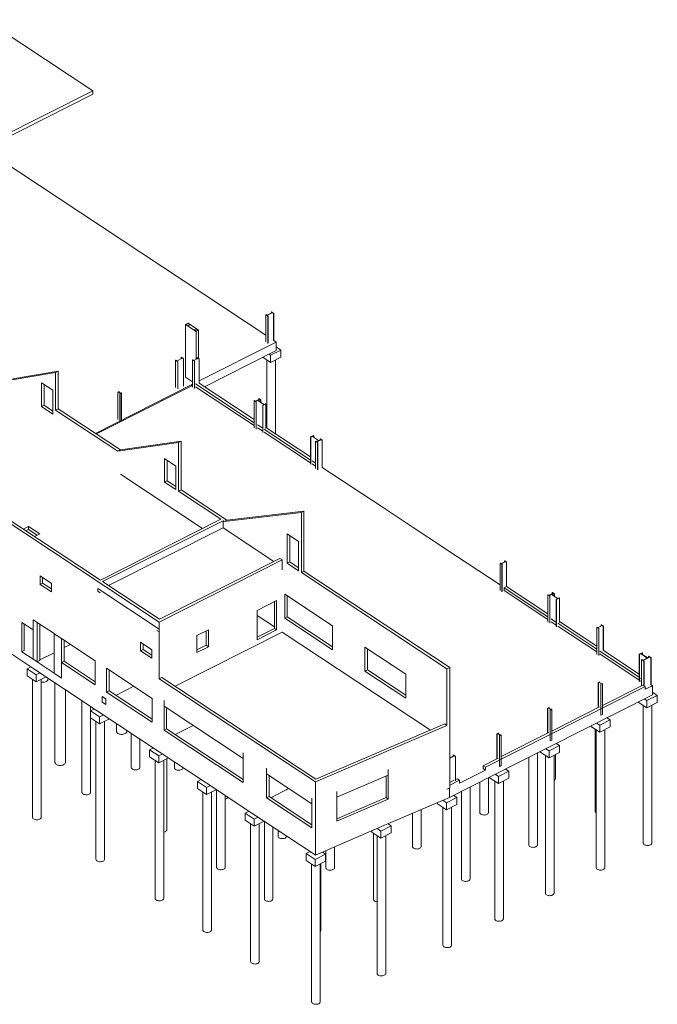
# Model space of a CAD drawing. Header units: millimetres. Extents: x 26373 to 130397, y -56990 to 79170.
# Tile 2 of 3: x 93518 to 130397, y -56990 to -11. Entities that reach past the tile are written whole.
import ezdxf

# ---------------------------------------------------------------- set-up
doc = ezdxf.new("R2010")
doc.units = ezdxf.units.MM
for name, color, linetype, lineweight in [('A-FLOR', 192, 'Continuous', 9), ('A-WALL', 113, 'Continuous', 20), ('S-BEAM', 12, 'Continuous', 9), ('S-COLS', 52, 'Continuous', 9), ('S-FNDN', 32, 'Continuous', 15)]:
    doc.layers.add(name, color=color, linetype=linetype, lineweight=lineweight)

# ---------------------------------------------------------------- blocks, each defined once
blk = doc.blocks.new('IPE-Poutrelles-Poteau - IPE450-1021024-_3D_ Copie 1')
at = {"layer": 'S-COLS', "color": 8, "lineweight": 15}
for p, q in [((11096, -19719), (11107, -19713)), ((11096, -19719), (11096, -21294)), ((11221, -19802), (11096, -19719)), ((11107, -19713), (11153, -19744)), ((11182, -19745), (11468, -19601)), ((11187, -19766), (11232, -19796)), ((11474, -19605), (11189, -19749)), ((11232, -19796), (11221, -19802)), ((11221, -19802), (11221, -21376)), ((11232, -19796), (11232, -21371)), ((11424, -19553), (11435, -19548)), ((11424, -19553), (11424, -19623)), ((11470, -19583), (11424, -19553)), ((11435, -19548), (11560, -19630)), ((11549, -19636), (11503, -19606)), ((11560, -19630), (11549, -19636)), ((11549, -19636), (11549, -21211)), ((11560, -21205), (11560, -19630))]:
    blk.add_line(p, q, dxfattribs=at)
for points in [[(11153, -19744, 0), (11162, -19747, 0), (11173, -19748, 0), (11182, -19745, 0)], [(11189, -19749, 0), (11183, -19754, 0), (11182, -19760, 0), (11187, -19766, 0)], [(11468, -19601, 0), (11474, -19595, 0), (11474, -19589, 0), (11470, -19583, 0)], [(11503, -19606, 0), (11494, -19602, 0), (11484, -19602, 0), (11474, -19605, 0)]]:
    blk.add_polyline3d(points, dxfattribs=at)
blk = doc.blocks.new('IPE-Poutrelles-Poteau - IPE200-1056083-_3D_ Copie 1')
at = {"layer": 'S-COLS', "color": 8, "lineweight": 15}
for p, q in [((7749, -21569), (7825, -21531)), ((7749, -21569), (7749, -23143)), ((7755, -21572), (7749, -21569)), ((7781, -21559), (7755, -21572)), ((7755, -21572), (7755, -23147)), ((7903, -21629), (7798, -21560)), ((7804, -21548), (7800, -21551)), ((7803, -21558), (7907, -21627)), ((7830, -21534), (7804, -21548)), ((7825, -21531), (7830, -21534)), ((7830, -21534), (7830, -21576)), ((7875, -21652), (7902, -21639)), ((7956, -21618), (7881, -21656)), ((7924, -21627), (7951, -21614)), ((7951, -21614), (7956, -21618)), ((7956, -21618), (7956, -23254)), ((7875, -21652), (7875, -23227)), ((7881, -21656), (7875, -21652)), ((7881, -23292), (7881, -21656))]:
    blk.add_line(p, q, dxfattribs=at)
for points in [[(7798, -21560, 0), (7793, -21558, 0), (7787, -21557, 0), (7781, -21559, 0)], [(7800, -21553, 0), (7800, -21554, 0), (7803, -21558, 0)], [(7902, -21639, 0), (7905, -21636, 0), (7906, -21632, 0), (7903, -21629, 0)], [(7907, -21627, 0), (7912, -21629, 0), (7919, -21629, 0), (7924, -21627, 0)]]:
    blk.add_polyline3d(points, dxfattribs=at)
blk = doc.blocks.new('14_03_N805-APD-Maquette existant_rvt-1-_3D_ Copie 1')
at = {"layer": 'A-FLOR', "color": 8, "lineweight": 15}
for p, q in [((6298, -4121), (84, -11)), ((-146, -7379), (6298, -4121)), ((6298, -4325), (29, -7494)), ((6298, -4121), (6298, -4325)), ((16310, -18262), (-146, -7379)), ((12459, -20916), (16915, -18663)), ((16915, -18663), (16773, -18569)), ((16915, -18867), (16915, -18663)), ((6458, -23950), (12076, -21109))]:
    blk.add_line(p, q, dxfattribs=at)
at = {"layer": 'S-BEAM', "color": 8, "lineweight": 15}
for p, q in [((16727, -19247), (12761, -21252)), ((16915, -19152), (16727, -19247)), ((16915, -18867), (16915, -19152))]:
    blk.add_line(p, q, dxfattribs=at)
at = {"layer": 'S-FNDN', "color": 8}
for p, q in [((16485, -19370), (16579, -19432)), ((16579, -19432), (17181, -19128)), ((17181, -19128), (16915, -18951)), ((17181, -19535), (17181, -19128)), ((16579, -19840), (16135, -19547)), ((16367, -19700), (16367, -23637)), ((16579, -19432), (16579, -19840)), ((17181, -19535), (16579, -19840)), ((16867, -23967), (16867, -19694))]:
    blk.add_line(p, q, dxfattribs=at)
at = {"color": 8, "lineweight": 15}
for name, p in [('IPE-Poutrelles-Poteau - IPE450-1021024-_3D_ Copie 1', (5213, 2636)), ('IPE-Poutrelles-Poteau - IPE450-1021024-_3D_ Copie 1', (0, 0)), ('IPE-Poutrelles-Poteau - IPE200-1056083-_3D_ Copie 1', (0, 0))]:
    blk.add_blockref(name, p, dxfattribs=at)
blk = doc.blocks.new('IPE-Poutrelles-Poteau - IPE360-1020312-_3D_ Copie 1')
at = {"layer": 'S-COLS'}
for p, q in [((35453, -35165), (35462, -35160)), ((35453, -35165), (35453, -36739)), ((35565, -35239), (35453, -35165)), ((35462, -35160), (35504, -35187)), ((35529, -35188), (35754, -35075)), ((35533, -35207), (35574, -35234)), ((35759, -35078), (35534, -35192)), ((35574, -35234), (35565, -35239)), ((35565, -35239), (35565, -36813)), ((35574, -35234), (35574, -36809)), ((35714, -35033), (35724, -35028)), ((35714, -35033), (35714, -35095)), ((35756, -35060), (35714, -35033)), ((35724, -35028), (35836, -35102)), ((35826, -35107), (35785, -35079)), ((35836, -35102), (35826, -35107)), ((35826, -35107), (35826, -36518)), ((35836, -36513), (35836, -35102))]:
    blk.add_line(p, q, dxfattribs=at)
for points in [[(35504, -35187, 0), (35512, -35190, 0), (35521, -35191, 0), (35529, -35188, 0)], [(35534, -35192, 0), (35529, -35196, 0), (35529, -35202, 0), (35533, -35207, 0)], [(35754, -35075, 0), (35759, -35070, 0), (35760, -35065, 0), (35756, -35060, 0)], [(35785, -35079, 0), (35777, -35076, 0), (35768, -35076, 0), (35759, -35078, 0)]]:
    blk.add_polyline3d(points, dxfattribs=at)
blk = doc.blocks.new('IPE-Poutrelles-Poteau - IPE360-V1-_3D_ Copie 1')
at = {"layer": 'S-COLS'}
for p, q in [((32622, -33293), (32632, -33288)), ((32622, -33293), (32622, -34867)), ((32734, -33367), (32622, -33293)), ((32632, -33288), (32673, -33315)), ((32699, -33316), (32924, -33203)), ((32702, -33335), (32744, -33362)), ((32929, -33206), (32704, -33320)), ((32744, -33362), (32734, -33367)), ((32734, -33367), (32734, -34941)), ((32744, -33362), (32744, -34937)), ((32884, -33161), (32893, -33156)), ((32884, -33161), (32884, -33223)), ((32925, -33188), (32884, -33161)), ((32893, -33156), (33005, -33230)), ((32996, -33235), (32954, -33207)), ((33005, -33230), (32996, -33235)), ((32996, -33235), (32996, -33376)), ((33005, -33383), (33005, -33230))]:
    blk.add_line(p, q, dxfattribs=at)
for points in [[(32673, -33315, 0), (32681, -33318, 0), (32690, -33319, 0), (32699, -33316, 0)], [(32704, -33320, 0), (32699, -33324, 0), (32698, -33330, 0), (32702, -33335, 0)], [(32924, -33203, 0), (32929, -33198, 0), (32929, -33193, 0), (32925, -33188, 0)], [(32954, -33207, 0), (32947, -33204, 0), (32937, -33204, 0), (32929, -33206, 0)]]:
    blk.add_polyline3d(points, dxfattribs=at)
blk = doc.blocks.new('IPE-Poutrelles-Poteau - IPE360-V2-_3D_ Copie 1')
at = {"layer": 'S-COLS'}
for p, q in [((19195, -24412), (19204, -24407)), ((19195, -24412), (19195, -25987)), ((19307, -24486), (19195, -24412)), ((19204, -24407), (19246, -24435)), ((19271, -24436), (19496, -24322)), ((19275, -24454), (19316, -24481)), ((19501, -24325), (19276, -24439)), ((19316, -24481), (19307, -24486)), ((19307, -24486), (19307, -26061)), ((19316, -24481), (19316, -26056)), ((19456, -24280), (19466, -24275)), ((19456, -24280), (19456, -24330)), ((19498, -24307), (19456, -24280)), ((19466, -24275), (19578, -24349)), ((19568, -24354), (19527, -24326)), ((19578, -24349), (19568, -24354)), ((19568, -24354), (19568, -25928)), ((19578, -25924), (19578, -24349))]:
    blk.add_line(p, q, dxfattribs=at)
for points in [[(19246, -24435, 0), (19253, -24438, 0), (19263, -24438, 0), (19271, -24436, 0)], [(19276, -24439, 0), (19271, -24443, 0), (19271, -24449, 0), (19275, -24454, 0)], [(19496, -24322, 0), (19501, -24317, 0), (19502, -24312, 0), (19498, -24307, 0)], [(19527, -24326, 0), (19519, -24323, 0), (19510, -24323, 0), (19501, -24325, 0)]]:
    blk.add_polyline3d(points, dxfattribs=at)
blk = doc.blocks.new('IPE-Poutrelles-Poteau - IPE550-1021817-_3D_ Copie 1')
at = {"layer": 'S-COLS'}
for p, q in [((38144, -37076), (38496, -36898)), ((38504, -36903), (38152, -37081)), ((38449, -36845), (38462, -36839)), ((38449, -36845), (38449, -36907)), ((38499, -36878), (38449, -36845)), ((38462, -36839), (38600, -36930)), ((38587, -36937), (38538, -36904)), ((38600, -36930), (38587, -36937)), ((38587, -36937), (38587, -38511)), ((38600, -38505), (38600, -36930)), ((38048, -37048), (38061, -37042)), ((38048, -37048), (38048, -38552)), ((38186, -37140), (38048, -37048)), ((38061, -37042), (38110, -37074)), ((38149, -37100), (38199, -37133)), ((38199, -37133), (38186, -37140)), ((38186, -37140), (38186, -38551)), ((38199, -37133), (38199, -38560))]:
    blk.add_line(p, q, dxfattribs=at)
for points in [[(38496, -36898, 0), (38503, -36892, 0), (38504, -36885, 0), (38499, -36878, 0)], [(38538, -36904, 0), (38527, -36900, 0), (38515, -36899, 0), (38504, -36903, 0)], [(38110, -37074, 0), (38121, -37078, 0), (38133, -37079, 0), (38144, -37076, 0)], [(38152, -37081, 0), (38145, -37087, 0), (38144, -37094, 0), (38149, -37100, 0)]]:
    blk.add_polyline3d(points, dxfattribs=at)
blk = doc.blocks.new('IPE-Poutrelles-Poteau - IPE360-V3-_3D_ Copie 1')
at = {"layer": 'S-COLS'}
for p, q in [((12076, -19704), (12086, -19699)), ((12076, -21278), (12076, -19704)), ((12188, -19778), (12076, -19704)), ((12086, -19699), (12127, -19726)), ((12152, -19727), (12377, -19614)), ((12156, -19746), (12197, -19773)), ((12382, -19617), (12158, -19731)), ((12197, -19773), (12188, -19778)), ((12188, -19778), (12188, -21352)), ((12197, -19773), (12197, -21348)), ((12337, -19572), (12347, -19567)), ((12337, -19572), (12337, -19634)), ((12379, -19599), (12337, -19572)), ((12347, -19567), (12459, -19641)), ((12449, -19646), (12408, -19618)), ((12459, -19641), (12449, -19646)), ((12449, -19646), (12449, -21057)), ((12459, -19641), (12459, -21052))]:
    blk.add_line(p, q, dxfattribs=at)
for points in [[(12127, -19726, 0), (12135, -19729, 0), (12144, -19730, 0), (12152, -19727, 0)], [(12158, -19731, 0), (12152, -19735, 0), (12152, -19741, 0), (12156, -19746, 0)], [(12377, -19614, 0), (12382, -19609, 0), (12383, -19604, 0), (12379, -19599, 0)], [(12408, -19618, 0), (12400, -19615, 0), (12391, -19615, 0), (12382, -19617, 0)]]:
    blk.add_polyline3d(points, dxfattribs=at)
blk = doc.blocks.new('IPE-Poutrelles-Poteau - IPE600-1088633-_3D_ Copie 1')
at = {"layer": 'S-COLS'}
for p, q in [((37914, -36731), (38080, -36648)), ((37914, -36731), (37914, -38306)), ((37927, -36740), (37914, -36731)), ((37987, -36709), (37927, -36740)), ((37927, -36740), (37927, -38314)), ((38359, -36934), (38021, -36710)), ((38030, -36706), (38368, -36930)), ((38092, -36656), (38032, -36686)), ((38080, -36648), (38092, -36656)), ((38092, -36656), (38092, -36747)), ((38297, -36984), (38357, -36954)), ((38297, -36984), (38297, -36999)), ((38309, -36992), (38297, -36984)), ((38475, -36909), (38309, -36992)), ((38402, -36931), (38462, -36900)), ((38462, -36900), (38475, -36909))]:
    blk.add_line(p, q, dxfattribs=at)
for points in [[(38021, -36710, 0), (38010, -36706, 0), (37998, -36706, 0), (37987, -36709, 0)], [(38032, -36686, 0), (38025, -36692, 0), (38024, -36699, 0), (38030, -36706, 0)], [(38357, -36954, 0), (38364, -36948, 0), (38365, -36941, 0), (38359, -36934, 0)], [(38368, -36930, 0), (38378, -36934, 0), (38391, -36934, 0), (38402, -36931, 0)]]:
    blk.add_polyline3d(points, dxfattribs=at)
blk = doc.blocks.new('IPE-Poutrelles-Poteau - IPE600-V4-_3D_ Copie 1')
at = {"layer": 'S-COLS'}
for p, q in [((32734, -33305), (32899, -33221)), ((32734, -33305), (32734, -33355)), ((32746, -33313), (32734, -33305)), ((32806, -33283), (32746, -33313)), ((32746, -33313), (32746, -34888)), ((33179, -33508), (32840, -33284)), ((32849, -33280), (33188, -33503)), ((32912, -33229), (32852, -33260)), ((32899, -33221), (32912, -33229)), ((32912, -33229), (32912, -33321)), ((33116, -33558), (33176, -33527)), ((33116, -33558), (33116, -35132)), ((33129, -33566), (33116, -33558)), ((33294, -33482), (33129, -33566)), ((33129, -35141), (33129, -33566)), ((33221, -33505), (33282, -33474)), ((33282, -33474), (33294, -33482)), ((33294, -33482), (33294, -34894))]:
    blk.add_line(p, q, dxfattribs=at)
for points in [[(32840, -33284, 0), (32830, -33280, 0), (32818, -33280, 0), (32806, -33283, 0)], [(32852, -33260, 0), (32845, -33266, 0), (32844, -33273, 0), (32849, -33280, 0)], [(33176, -33527, 0), (33183, -33521, 0), (33184, -33514, 0), (33179, -33508, 0)], [(33188, -33503, 0), (33198, -33507, 0), (33210, -33508, 0), (33221, -33505, 0)]]:
    blk.add_polyline3d(points, dxfattribs=at)
blk = doc.blocks.new('IPE-Poutrelles-Poteau - IPE600-V5-_3D_ Copie 1')
at = {"layer": 'S-COLS'}
for p, q in [((18906, -24159), (19071, -24076)), ((18906, -24159), (18906, -25734)), ((18918, -24168), (18906, -24159)), ((18978, -24137), (18918, -24168)), ((18918, -24168), (18918, -25742)), ((19351, -24362), (19012, -24139)), ((19021, -24134), (19360, -24358)), ((19084, -24084), (19024, -24114)), ((19071, -24076), (19084, -24084)), ((19084, -24084), (19084, -24175)), ((19288, -24412), (19348, -24382)), ((19288, -24412), (19288, -24427)), ((19301, -24421), (19288, -24412)), ((19466, -24337), (19301, -24421)), ((19394, -24359), (19454, -24329)), ((19454, -24329), (19466, -24337))]:
    blk.add_line(p, q, dxfattribs=at)
for points in [[(19012, -24139, 0), (19002, -24135, 0), (18990, -24134, 0), (18978, -24137, 0)], [(19024, -24114, 0), (19017, -24120, 0), (19016, -24127, 0), (19021, -24134, 0)], [(19348, -24382, 0), (19355, -24376, 0), (19356, -24369, 0), (19351, -24362, 0)], [(19360, -24358, 0), (19370, -24362, 0), (19382, -24362, 0), (19394, -24359, 0)]]:
    blk.add_polyline3d(points, dxfattribs=at)
blk = doc.blocks.new('IPE-Poutrelles-Poteau - IPE550-V6-_3D_ Copie 1')
at = {"layer": 'S-COLS'}
for p, q in [((26952, -42735), (27189, -42615)), ((27196, -42620), (26952, -42743)), ((27142, -42562), (27155, -42556)), ((27142, -42562), (27142, -42639)), ((27191, -42595), (27142, -42562)), ((27155, -42556), (27293, -42647)), ((27280, -42654), (27230, -42621)), ((27293, -42647), (27280, -42654)), ((27280, -42654), (27280, -44065)), ((27293, -44059), (27293, -42647))]:
    blk.add_line(p, q, dxfattribs=at)
for points in [[(27189, -42615, 0), (27196, -42609, 0), (27197, -42602, 0), (27191, -42595, 0)], [(27230, -42621, 0), (27220, -42617, 0), (27207, -42617, 0), (27196, -42620, 0)]]:
    blk.add_polyline3d(points, dxfattribs=at)
blk = doc.blocks.new('IPE-Poutrelles-Poteau - IPE240-1088435-_3D_ Copie 1')
at = {"layer": 'S-COLS'}
for p, q in [((35539, -38378), (35630, -38332)), ((35539, -38378), (35539, -39820)), ((35546, -38382), (35539, -38378)), ((35577, -38366), (35546, -38382)), ((35546, -38382), (35546, -39817)), ((35724, -38450), (35598, -38367)), ((35603, -38365), (35728, -38448)), ((35636, -38337), (35605, -38352)), ((35630, -38332), (35636, -38337)), ((35636, -38337), (35636, -38387)), ((35691, -38478), (35722, -38462)), ((35691, -38478), (35691, -39890)), ((35697, -38482), (35691, -38478)), ((35788, -38437), (35697, -38482)), ((35697, -40261), (35697, -38482)), ((35750, -38448), (35781, -38432)), ((35781, -38432), (35788, -38437)), ((35788, -38437), (35788, -40215)), ((35788, -40215), (35697, -40261))]:
    blk.add_line(p, q, dxfattribs=at)
for points in [[(35598, -38367, 0), (35592, -38365, 0), (35584, -38364, 0), (35577, -38366, 0)], [(35605, -38352, 0), (35600, -38356, 0), (35600, -38361, 0), (35603, -38365, 0)], [(35722, -38462, 0), (35727, -38458, 0), (35727, -38454, 0), (35724, -38450, 0)], [(35728, -38448, 0), (35735, -38450, 0), (35743, -38450, 0), (35750, -38448, 0)]]:
    blk.add_polyline3d(points, dxfattribs=at)

msp = doc.modelspace()

# ---------------------------------------------------------------- linework, layer by layer
at = {"layer": 'A-FLOR'}
for p, q in [((103470, -21195), (99801, -23049)), ((99576, -23164), (97952, -23985)), ((93722, -29489), (94028, -29334)), ((94028, -29514), (93876, -29591)), ((94028, -29334), (94687, -29770)), ((94028, -29334), (94028, -29514)), ((94533, -29848), (94028, -29514)), ((94687, -29770), (94380, -29925)), ((98098, -32967), (101586, -35274)), ((101586, -35438), (101586, -35274)), ((118393, -41681), (118393, -41869)), ((110626, -45022), (110626, -45210))]:
    msp.add_line(p, q, dxfattribs=at)
at = {"layer": 'A-WALL', "lineweight": 15}
for p, q in [((103117, -17654), (103267, -17578)), ((103716, -18050), (103117, -17654)), ((103117, -17654), (103117, -20697)), ((103267, -17578), (103866, -17974)), ((103716, -18050), (103866, -17974)), ((103716, -19666), (103716, -18050)), ((103866, -17974), (103866, -19618)), ((101586, -34867), (78680, -19717)), ((78963, -19728), (98183, -32440)), ((95592, -20431), (92971, -20866)), ((93121, -20790), (95743, -20355)), ((95743, -20355), (95592, -20431)), ((95592, -22600), (95592, -20431)), ((95743, -20355), (95743, -22524)), ((94781, -22398), (94781, -21023)), ((94781, -21023), (95439, -21458)), ((103117, -20697), (103517, -20962)), ((94931, -21122), (94931, -22321)), ((95439, -21458), (95439, -22833)), ((94931, -22321), (94781, -22398)), ((95439, -22833), (94781, -22398)), ((94931, -22321), (95439, -22657)), ((95592, -22600), (95743, -22524)), ((99201, -24987), (95592, -22600)), ((95743, -22524), (99352, -24911)), ((102700, -24476), (99201, -24987)), ((99352, -24911), (102851, -24399)), ((102851, -24399), (102700, -24476)), ((102700, -27301), (102700, -24476)), ((102851, -24399), (102851, -27225)), ((99201, -24987), (99352, -24911)), ((101891, -26766), (101891, -25408)), ((101891, -25408), (102550, -25843)), ((102042, -25507), (102042, -26690)), ((102550, -25843), (102550, -27201)), ((99341, -26303), (104098, -29449)), ((102042, -26690), (101891, -26766)), ((102550, -27201), (101891, -26766)), ((102042, -26690), (102550, -27026)), ((102700, -27301), (102851, -27225)), ((105146, -28919), (102700, -27301)), ((102851, -27225), (105498, -28976)), ((105498, -28976), (109960, -28450)), ((109960, -28450), (109810, -28526)), ((109960, -28450), (109960, -31927)), ((98183, -32440), (105146, -28919)), ((105278, -29006), (98314, -32527)), ((105347, -29052), (105278, -29006)), ((105278, -29414), (105278, -29006)), ((109810, -28526), (105347, -29052)), ((105347, -29052), (105498, -28976)), ((109810, -32003), (109810, -28526)), ((98664, -32758), (105278, -29414)), ((105278, -29414), (108219, -31359)), ((108995, -31464), (108995, -29771)), ((108995, -29771), (109653, -30207)), ((109146, -29871), (109146, -31388)), ((109653, -30207), (109653, -31900)), ((108701, -31270), (101586, -34867)), ((101605, -34703), (108569, -31183)), ((108569, -31183), (108701, -31270)), ((108701, -31270), (108701, -31841)), ((109146, -31388), (108995, -31464)), ((109653, -31900), (108995, -31464)), ((109146, -31388), (109653, -31724)), ((94695, -32691), (94695, -32201)), ((94695, -32201), (95358, -32640)), ((94845, -32301), (94845, -32615)), ((109810, -32003), (109960, -31927)), ((118232, -37573), (109810, -32003)), ((109960, -31927), (118393, -37504)), ((94695, -32691), (94845, -32615)), ((95358, -33129), (94695, -32691)), ((94845, -32615), (95358, -32953)), ((95358, -32640), (95358, -33129)), ((98032, -33087), (98032, -32924)), ((98032, -32924), (98098, -32967)), ((98314, -32527), (101605, -34703)), ((98164, -33174), (98032, -33087)), ((108845, -34645), (108845, -33258)), ((108845, -33258), (111610, -35087)), ((108996, -33358), (108996, -34569)), ((107259, -34193), (108381, -33626)), ((108249, -35236), (108249, -33693)), ((108381, -33626), (108381, -35323)), ((107259, -35890), (107259, -34193)), ((107259, -34493), (108249, -35148)), ((108996, -34569), (108845, -34645)), ((111610, -36473), (108845, -34645)), ((108996, -34569), (111610, -36298)), ((93635, -36583), (93635, -34886)), ((93635, -34886), (94293, -35322)), ((93786, -34986), (93786, -36507)), ((94293, -35322), (94293, -37018)), ((94530, -37175), (94530, -34891)), ((94530, -34891), (95511, -35539)), ((94681, -34990), (94681, -37099)), ((101586, -35274), (101586, -34867)), ((103766, -35657), (104444, -35315)), ((104444, -35315), (104444, -36294)), ((107259, -35736), (108249, -35236)), ((108381, -35323), (107259, -35890)), ((108249, -35236), (108381, -35323)), ((111610, -35087), (111610, -36473)), ((95511, -35539), (95511, -37824)), ((95942, -37212), (95942, -35825)), ((95942, -35825), (97884, -37109)), ((101586, -35438), (101455, -35351)), ((101586, -35438), (101586, -38146)), ((102506, -38579), (108701, -35447)), ((103766, -36636), (103766, -35657)), ((104312, -36207), (104312, -35381)), ((108701, -35447), (117278, -41119)), ((96093, -35924), (96093, -37135)), ((96093, -36347), (96455, -36164)), ((100499, -36530), (100499, -36040)), ((100499, -36040), (101162, -36478)), ((100499, -36530), (100650, -36454)), ((100650, -36140), (100650, -36454)), ((100650, -36454), (101162, -36792)), ((103766, -36483), (104312, -36207)), ((104444, -36294), (103766, -36636)), ((104312, -36207), (104444, -36294)), ((113478, -37709), (113478, -36322)), ((113478, -36322), (115848, -37889)), ((113629, -36422), (113629, -37633)), ((93786, -36507), (93635, -36583)), ((94681, -37061), (95511, -36641)), ((101162, -36968), (100499, -36530)), ((101162, -36478), (101162, -36968)), ((94681, -37099), (94530, -37175)), ((96093, -37135), (95942, -37212)), ((97884, -38496), (95942, -37212)), ((96093, -37135), (97884, -38320)), ((97884, -37109), (97884, -38496)), ((98542, -38931), (98542, -37544)), ((98542, -37544), (101175, -39286)), ((118232, -37573), (118393, -37504)), ((118232, -40853), (118232, -37573)), ((118393, -37504), (118393, -41681)), ((98693, -37644), (98693, -38855)), ((101737, -38070), (101586, -38146)), ((110626, -44125), (101586, -38146)), ((101737, -38070), (110655, -43968)), ((113629, -37633), (113478, -37709)), ((115848, -39276), (113478, -37709)), ((113629, -37633), (115848, -39100)), ((115848, -37889), (115848, -39276)), ((99083, -39113), (100121, -38589)), ((98296, -39503), (98296, -39176)), ((98296, -39176), (98500, -39311)), ((98500, -39311), (98500, -39638)), ((98693, -38855), (98542, -38931)), ((101175, -40672), (98542, -38931)), ((98693, -38855), (101175, -40497)), ((101175, -39286), (101175, -40672)), ((98500, -39638), (98296, -39503)), ((101866, -41130), (101866, -39743)), ((101866, -39743), (106441, -42768)), ((102017, -39842), (102017, -41053)), ((102506, -41377), (103544, -40852)), ((118232, -40853), (110626, -44125)), ((110655, -43968), (118100, -40766)), ((118232, -40853), (118100, -40766)), ((102017, -41053), (101866, -41130)), ((106441, -44155), (101866, -41130)), ((102017, -41053), (106441, -43979)), ((118393, -41869), (118393, -44480)), ((106441, -42768), (106441, -44155)), ((107790, -45048), (107790, -43661)), ((107790, -43661), (110406, -45391)), ((107941, -43760), (107941, -44971)), ((111857, -45007), (114826, -43730)), ((114707, -45024), (114707, -43781)), ((114826, -43730), (114826, -45116)), ((110626, -45022), (110626, -44125)), ((107790, -45048), (107941, -44971)), ((107941, -44971), (110406, -46602)), ((108035, -45034), (109073, -44509)), ((111857, -46393), (111857, -45007)), ((118393, -44480), (118232, -44549)), ((110406, -46778), (107790, -45048)), ((110406, -45391), (110406, -46778)), ((110626, -47821), (110626, -45210)), ((111857, -46249), (114707, -45024)), ((114826, -45116), (111857, -46393)), ((114707, -45024), (114826, -45116))]:
    msp.add_line(p, q, dxfattribs=at)
at = {"layer": 'S-BEAM'}
for p, q in [((103900, -21052), (107081, -23156)), ((103462, -21189), (103517, -21161)), ((103462, -21199), (103462, -21189)), ((103470, -21195), (103462, -21189)), ((107081, -23332), (103696, -21093)), ((107081, -23495), (103696, -21256)), ((99576, -23164), (99801, -23049)), ((107575, -23658), (107273, -23459)), ((107575, -23822), (107273, -23622)), ((110347, -25492), (107655, -23712)), ((110347, -25655), (107655, -23875)), ((107753, -23601), (110347, -25316)), ((110636, -25683), (110427, -25545)), ((110636, -25846), (110427, -25708)), ((111019, -25924), (114418, -28172)), ((114418, -28172), (116268, -29395)), ((116268, -29395), (117973, -30523)), ((118170, -30653), (117973, -30523)), ((118170, -30653), (121299, -32723)), ((121532, -32889), (121682, -32813)), ((121532, -33052), (121532, -32889)), ((124063, -34564), (121532, -32889)), ((121682, -32813), (124063, -34388)), ((124063, -34727), (121532, -33052)), ((124557, -34890), (124255, -34690)), ((124557, -35053), (124255, -34854)), ((126894, -36436), (124637, -34943)), ((126894, -36599), (124637, -35106)), ((124735, -34832), (126894, -36260)), ((92292, -36225), (94333, -37575)), ((94293, -37018), (93635, -36583)), ((129355, -38064), (127073, -36554)), ((129355, -38227), (127073, -36717)), ((127277, -36514), (129355, -37888)), ((94333, -37575), (97999, -40000)), ((95511, -37824), (94530, -37175)), ((129489, -38152), (129435, -38117)), ((129699, -38599), (120462, -43269)), ((127229, -39695), (129568, -38512)), ((129489, -38315), (129435, -38280)), ((129568, -38512), (129699, -38599)), ((130114, -38553), (129699, -38762)), ((129699, -38599), (129699, -38762)), ((130114, -38553), (130041, -38505)), ((130114, -39083), (130114, -38553)), ((126106, -41109), (130114, -39083)), ((101866, -39743), (101866, -39416)), ((101866, -39743), (106441, -42768)), ((124298, -41176), (127049, -39785)), ((97999, -40000), (101586, -42372)), ((121368, -42658), (124119, -41267)), ((122211, -43078), (126106, -41109)), ((101586, -42372), (104311, -44175)), ((106441, -42442), (106441, -42768)), ((118385, -45013), (122211, -43078)), ((120331, -43182), (121189, -42748)), ((120462, -43269), (120331, -43182)), ((120331, -43182), (120331, -43345)), ((120462, -43432), (120462, -43269)), ((107790, -43661), (107790, -43334)), ((107790, -43661), (110406, -45391)), ((114826, -43730), (111857, -45007)), ((114826, -43403), (114826, -43730)), ((120462, -43432), (118966, -44189)), ((120331, -43345), (120462, -43432)), ((106951, -45920), (104311, -44175)), ((118966, -44026), (118393, -44316)), ((118393, -44162), (118657, -44028)), ((118734, -43990), (118834, -43939)), ((118834, -43939), (118966, -44026)), ((118966, -44026), (118966, -44189)), ((111857, -45007), (111857, -44680)), ((118385, -45013), (114585, -46648)), ((118385, -44483), (118232, -44549)), ((118385, -45013), (118385, -44483)), ((110406, -45065), (110406, -45391)), ((110428, -48220), (106951, -45920)), ((110626, -48351), (114585, -46648)), ((110626, -47821), (110626, -48351)), ((110626, -48351), (110428, -48220))]:
    msp.add_line(p, q, dxfattribs=at)
at = {"layer": 'S-COLS'}
for p, q in [((103152, -17656), (103265, -17598)), ((103251, -17721), (103152, -17656)), ((103265, -17598), (103364, -17664)), ((103364, -17664), (103251, -17721)), ((103619, -17965), (103732, -17908)), ((103718, -18030), (103619, -17965)), ((103831, -17973), (103718, -18030)), ((103732, -17908), (103831, -17973)), ((94293, -34734), (94293, -37018)), ((94530, -34891), (94293, -34734)), ((94530, -37175), (94530, -34891)), ((94681, -34990), (94681, -37099)), ((95514, -35542), (95514, -37826)), ((95942, -35825), (95514, -35542)), ((95942, -38109), (95942, -35825)), ((96093, -35924), (96093, -37135)), ((94333, -37045), (94293, -37018)), ((94530, -37175), (94333, -37045)), ((94681, -37099), (94530, -37175)), ((95942, -38109), (95514, -37826)), ((98296, -39176), (98296, -39503)), ((98500, -39311), (98296, -39176)), ((98500, -39638), (98500, -39311)), ((98296, -39503), (98500, -39638))]:
    msp.add_line(p, q, dxfattribs=at)
at = {"layer": 'S-FNDN'}
for p, q in [((94168, -37466), (93942, -37580)), ((93942, -37580), (94469, -37929)), ((93942, -37988), (93942, -37580)), ((94469, -38336), (93942, -37988)), ((94469, -37929), (94694, -37815)), ((94469, -37929), (94469, -38336)), ((95044, -38046), (94469, -38336)), ((95155, -38178), (95155, -38118)), ((94257, -38196), (94257, -46168)), ((94757, -46168), (94757, -38191)), ((95559, -38386), (95559, -42993)), ((96159, -42993), (96159, -38783)), ((129795, -39417), (130397, -39112)), ((130397, -39112), (130114, -38925)), ((130397, -39520), (130397, -39112)), ((97118, -39417), (97118, -44722)), ((97618, -40001), (97618, -39747)), ((129795, -39825), (129297, -39496)), ((129583, -39685), (129583, -47657)), ((129647, -39319), (129795, -39417)), ((129795, -39417), (129795, -39825)), ((130397, -39520), (129795, -39825)), ((130083, -47657), (130083, -39679)), ((97835, -39891), (97609, -40005)), ((97609, -40005), (98135, -40353)), ((97609, -40413), (97609, -40005)), ((98135, -40761), (97609, -40413)), ((97618, -44722), (97618, -40419)), ((98135, -40353), (98361, -40239)), ((98135, -40353), (98135, -40761)), ((127669, -40534), (127485, -40412)), ((97923, -40621), (97923, -48593)), ((98711, -40470), (98135, -40761)), ((98423, -48593), (98423, -40616)), ((99116, -40738), (99116, -41195)), ((126540, -40898), (126540, -40890)), ((127067, -41247), (126540, -40898)), ((126882, -40717), (127067, -40839)), ((127067, -40839), (127669, -40534)), ((127067, -40839), (127067, -41247)), ((127669, -40942), (127067, -41247)), ((127669, -40942), (127669, -40534)), ((99716, -41195), (99716, -41135)), ((99971, -41304), (99971, -43279)), ((126805, -41074), (126805, -45820)), ((126854, -41106), (126854, -49079)), ((127354, -49079), (127354, -41101)), ((100471, -43279), (100471, -41634)), ((101257, -42155), (101031, -42269)), ((124136, -42320), (124739, -42016)), ((124739, -42016), (124554, -41894)), ((124739, -42424), (124739, -42016)), ((101031, -42269), (101558, -42617)), ((101031, -42677), (101031, -42269)), ((101558, -43025), (101031, -42677)), ((101558, -42617), (101784, -42503)), ((101558, -42617), (101558, -43025)), ((102133, -42734), (101558, -43025)), ((122963, -42698), (122963, -47762)), ((123463, -47762), (123463, -42445)), ((123610, -42380), (123610, -42371)), ((124136, -42728), (123610, -42380)), ((123924, -42588), (123924, -50560)), ((123952, -42198), (124136, -42320)), ((124136, -42320), (124136, -42728)), ((124739, -42424), (124136, -42728)), ((124424, -50560), (124424, -42583)), ((124500, -43938), (124500, -42544)), ((101346, -42885), (101346, -50857)), ((101846, -50857), (101846, -42879)), ((102030, -46876), (102030, -42786)), ((102470, -42957), (102470, -43298)), ((102970, -43298), (102970, -43288)), ((120679, -43861), (120679, -43853)), ((121206, -44210), (120679, -43861)), ((121022, -43680), (121206, -43802)), ((121206, -43802), (121808, -43497)), ((121206, -43802), (121206, -44210)), ((121808, -43497), (121624, -43375)), ((121808, -43905), (121808, -43497)), ((104022, -43983), (103796, -44097)), ((103796, -44097), (104323, -44446)), ((103796, -44505), (103796, -44097)), ((104323, -44446), (104548, -44331)), ((119568, -49732), (119568, -44415)), ((120133, -44129), (120133, -45890)), ((120633, -45890), (120633, -43876)), ((120994, -44069), (120994, -52042)), ((121808, -43905), (121206, -44210)), ((121494, -52042), (121494, -44064)), ((104323, -44853), (103796, -44505)), ((104110, -44713), (104110, -52685)), ((104323, -44446), (104323, -44853)), ((104898, -44563), (104323, -44853)), ((104610, -52685), (104610, -44708)), ((104903, -44566), (104903, -49059)), ((105403, -49059), (105403, -44897)), ((105537, -44996), (105537, -44985)), ((108168, -45005), (108168, -44967)), ((108460, -44819), (108460, -44857)), ((108960, -44605), (108960, -44566)), ((118811, -45023), (118618, -44895)), ((119068, -44668), (119068, -49732)), ((117682, -45387), (117682, -45316)), ((118209, -45735), (117682, -45387)), ((117991, -45183), (118209, -45327)), ((118209, -45327), (118811, -45023)), ((118209, -45327), (118209, -45735)), ((118811, -45430), (118209, -45735)), ((118811, -45430), (118811, -45023)), ((106786, -45811), (106561, -45926)), ((106561, -45926), (107087, -46274)), ((106561, -46334), (106561, -45926)), ((116238, -45937), (116238, -47860)), ((116738, -47860), (116738, -45722)), ((117997, -45595), (117997, -53567)), ((118497, -53567), (118497, -45589)), ((107087, -46682), (106561, -46334)), ((106875, -46542), (106875, -54514)), ((107087, -46274), (107313, -46160)), ((107087, -46274), (107087, -46682)), ((107663, -46391), (107087, -46682)), ((107375, -54514), (107375, -46536)), ((107668, -46394), (107668, -50887)), ((114405, -46963), (115008, -46659)), ((115008, -46659), (114831, -46542)), ((115008, -47066), (115008, -46659)), ((108168, -50887), (108168, -46725)), ((108460, -46918), (108460, -47260)), ((108960, -47260), (108960, -47249)), ((113879, -47023), (113879, -46952)), ((114405, -47371), (113879, -47023)), ((113989, -47096), (113989, -50917)), ((114187, -46819), (114405, -46963)), ((114193, -47231), (114193, -55203)), ((114405, -46963), (114405, -47371)), ((115008, -47066), (114405, -47371)), ((114693, -55203), (114693, -47225)), ((110312, -48143), (110086, -48257)), ((110086, -48257), (110613, -48606)), ((110086, -48665), (110086, -48257)), ((110613, -48606), (111215, -48301)), ((111215, -48301), (111028, -48178)), ((111215, -48709), (111215, -48301)), ((111225, -48093), (111225, -49088)), ((111725, -49088), (111725, -47878)), ((110613, -49014), (110086, -48665)), ((110400, -48873), (110400, -56846)), ((110613, -48606), (110613, -49014)), ((111215, -48709), (110613, -49014)), ((110900, -56846), (110900, -48868)), ((110932, -52715), (110932, -48852))]:
    msp.add_line(p, q, dxfattribs=at)
for points in [[(95154, -38172, 0), (95154, -38189, 0), (95144, -38223, 0), (95123, -38255, 0), (95092, -38284, 0), (95052, -38308, 0), (95004, -38328, 0), (94951, -38342, 0), (94893, -38350, 0), (94834, -38351, 0), (94776, -38345, 0), (94756, -38342, 0)], [(99190, -41309, 0), (99156, -41281, 0), (99132, -41250, 0), (99119, -41217, 0), (99117, -41183, 0)], [(99716, -41189, 0), (99715, -41206, 0), (99706, -41240, 0), (99685, -41272, 0), (99654, -41300, 0), (99613, -41325, 0), (99566, -41345, 0), (99512, -41359, 0), (99455, -41367, 0), (99396, -41368, 0), (99338, -41362, 0), (99283, -41350, 0), (99233, -41332, 0), (99190, -41309, 0)], [(95633, -43107, 0), (95599, -43080, 0), (95575, -43049, 0), (95561, -43016, 0), (95560, -42982, 0)], [(96159, -42987, 0), (96158, -43005, 0), (96149, -43038, 0), (96128, -43070, 0), (96097, -43099, 0), (96056, -43124, 0), (96009, -43144, 0), (95955, -43158, 0), (95898, -43165, 0), (95839, -43166, 0), (95781, -43161, 0), (95726, -43149, 0), (95676, -43131, 0), (95633, -43107, 0)], [(100033, -43375, 0), (100001, -43348, 0), (99980, -43318, 0), (99971, -43286, 0), (99971, -43279, 0)], [(100471, -43273, 0), (100467, -43305, 0), (100451, -43336, 0), (100423, -43364, 0), (100385, -43388, 0), (100339, -43407, 0), (100287, -43419, 0), (100232, -43424, 0), (100176, -43422, 0), (100123, -43412, 0), (100074, -43396, 0), (100033, -43375, 0)], [(102532, -43394, 0), (102500, -43367, 0), (102479, -43337, 0), (102471, -43305, 0), (102470, -43299, 0)], [(102970, -43292, 0), (102966, -43324, 0), (102950, -43355, 0), (102923, -43383, 0), (102885, -43407, 0), (102839, -43426, 0), (102787, -43438, 0), (102732, -43443, 0), (102676, -43441, 0), (102622, -43431, 0), (102573, -43415, 0), (102532, -43394, 0)], [(124500, -43932, 0), (124496, -43964, 0), (124480, -43995, 0), (124452, -44023, 0), (124425, -44042, 0)], [(97179, -44817, 0), (97147, -44791, 0), (97127, -44761, 0), (97118, -44729, 0), (97118, -44722, 0)], [(97617, -44716, 0), (97614, -44748, 0), (97598, -44779, 0), (97570, -44807, 0), (97532, -44831, 0), (97486, -44849, 0), (97434, -44861, 0), (97379, -44866, 0), (97323, -44864, 0), (97269, -44855, 0), (97221, -44839, 0), (97179, -44817, 0)], [(105537, -44990, 0), (105533, -45022, 0), (105517, -45053, 0), (105490, -45081, 0), (105452, -45105, 0), (105406, -45124, 0), (105403, -45125, 0)], [(120195, -45985, 0), (120163, -45959, 0), (120142, -45929, 0), (120133, -45897, 0), (120133, -45890, 0)], [(120633, -45884, 0), (120629, -45916, 0), (120613, -45947, 0), (120585, -45975, 0), (120548, -45999, 0), (120502, -46017, 0), (120450, -46030, 0), (120394, -46035, 0), (120339, -46032, 0), (120285, -46023, 0), (120236, -46007, 0), (120195, -45985, 0)], [(126853, -45905, 0), (126835, -45888, 0), (126814, -45858, 0), (126805, -45826, 0), (126805, -45820, 0)], [(94319, -46264, 0), (94287, -46237, 0), (94266, -46207, 0), (94257, -46175, 0), (94257, -46168, 0)], [(94757, -46162, 0), (94753, -46194, 0), (94737, -46225, 0), (94709, -46253, 0), (94671, -46277, 0), (94625, -46296, 0), (94573, -46308, 0), (94518, -46313, 0), (94462, -46311, 0), (94409, -46301, 0), (94360, -46285, 0), (94319, -46264, 0)], [(102030, -46870, 0), (102030, -46888, 0), (102020, -46922, 0), (101999, -46953, 0), (101968, -46982, 0), (101928, -47007, 0), (101880, -47027, 0), (101846, -47036, 0)], [(108522, -47355, 0), (108490, -47329, 0), (108469, -47299, 0), (108460, -47267, 0), (108460, -47260, 0)], [(108960, -47254, 0), (108956, -47286, 0), (108940, -47317, 0), (108912, -47345, 0), (108875, -47369, 0), (108829, -47387, 0), (108777, -47399, 0), (108721, -47404, 0), (108666, -47402, 0), (108612, -47393, 0), (108563, -47377, 0), (108522, -47355, 0)], [(116300, -47955, 0), (116268, -47928, 0), (116247, -47898, 0), (116238, -47866, 0), (116238, -47860, 0)], [(116738, -47853, 0), (116734, -47885, 0), (116718, -47916, 0), (116690, -47944, 0), (116653, -47968, 0), (116607, -47987, 0), (116555, -47999, 0), (116499, -48004, 0), (116443, -48002, 0), (116390, -47993, 0), (116341, -47977, 0), (116300, -47955, 0)], [(123025, -47857, 0), (122993, -47831, 0), (122972, -47801, 0), (122964, -47769, 0), (122963, -47762, 0)], [(123463, -47756, 0), (123459, -47788, 0), (123443, -47819, 0), (123416, -47847, 0), (123378, -47871, 0), (123332, -47889, 0), (123280, -47901, 0), (123225, -47907, 0), (123169, -47904, 0), (123115, -47895, 0), (123067, -47879, 0), (123025, -47857, 0)], [(129645, -47752, 0), (129613, -47725, 0), (129592, -47695, 0), (129583, -47663, 0), (129583, -47657, 0)], [(130083, -47650, 0), (130079, -47683, 0), (130063, -47714, 0), (130035, -47742, 0), (129997, -47766, 0), (129951, -47784, 0), (129899, -47796, 0), (129844, -47801, 0), (129788, -47799, 0), (129735, -47790, 0), (129686, -47774, 0), (129645, -47752, 0)], [(97985, -48688, 0), (97953, -48662, 0), (97932, -48632, 0), (97923, -48600, 0), (97923, -48593, 0)], [(98423, -48587, 0), (98419, -48619, 0), (98403, -48650, 0), (98375, -48678, 0), (98338, -48702, 0), (98292, -48721, 0), (98240, -48733, 0), (98184, -48738, 0), (98129, -48736, 0), (98075, -48726, 0), (98026, -48710, 0), (97985, -48688, 0)], [(104965, -49154, 0), (104933, -49127, 0), (104912, -49097, 0), (104903, -49065, 0), (104903, -49059, 0)], [(105403, -49052, 0), (105399, -49084, 0), (105383, -49115, 0), (105355, -49143, 0), (105318, -49167, 0), (105272, -49186, 0), (105220, -49198, 0), (105164, -49203, 0), (105108, -49201, 0), (105055, -49192, 0), (105006, -49176, 0), (104965, -49154, 0)], [(111286, -49184, 0), (111255, -49157, 0), (111234, -49127, 0), (111225, -49095, 0), (111225, -49089, 0)], [(111724, -49082, 0), (111721, -49114, 0), (111705, -49145, 0), (111677, -49173, 0), (111639, -49197, 0), (111593, -49216, 0), (111541, -49228, 0), (111486, -49233, 0), (111430, -49231, 0), (111376, -49221, 0), (111328, -49205, 0), (111286, -49184, 0)], [(126916, -49174, 0), (126884, -49147, 0), (126863, -49117, 0), (126855, -49085, 0), (126854, -49079, 0)], [(127354, -49072, 0), (127350, -49104, 0), (127334, -49135, 0), (127307, -49163, 0), (127269, -49187, 0), (127223, -49206, 0), (127171, -49218, 0), (127116, -49223, 0), (127060, -49221, 0), (127006, -49212, 0), (126958, -49196, 0), (126916, -49174, 0)], [(119130, -49827, 0), (119098, -49800, 0), (119077, -49770, 0), (119069, -49738, 0), (119068, -49732, 0)], [(119568, -49725, 0), (119564, -49757, 0), (119548, -49788, 0), (119521, -49816, 0), (119483, -49840, 0), (119437, -49859, 0), (119385, -49871, 0), (119330, -49876, 0), (119274, -49874, 0), (119220, -49864, 0), (119171, -49849, 0), (119130, -49827, 0)], [(123986, -50655, 0), (123954, -50629, 0), (123933, -50599, 0), (123924, -50567, 0), (123924, -50560, 0)], [(124424, -50554, 0), (124420, -50586, 0), (124404, -50617, 0), (124376, -50645, 0), (124339, -50669, 0), (124293, -50687, 0), (124241, -50700, 0), (124185, -50705, 0), (124130, -50702, 0), (124076, -50693, 0), (124027, -50677, 0), (123986, -50655, 0)], [(101408, -50952, 0), (101376, -50926, 0), (101355, -50896, 0), (101346, -50864, 0), (101346, -50857, 0)], [(101846, -50851, 0), (101842, -50883, 0), (101826, -50914, 0), (101798, -50942, 0), (101760, -50966, 0), (101714, -50984, 0), (101663, -50996, 0), (101607, -51001, 0), (101551, -50999, 0), (101498, -50990, 0), (101449, -50974, 0), (101408, -50952, 0)], [(107729, -50982, 0), (107697, -50956, 0), (107677, -50926, 0), (107668, -50894, 0), (107668, -50887, 0)], [(108167, -50880, 0), (108164, -50913, 0), (108147, -50944, 0), (108120, -50972, 0), (108082, -50996, 0), (108036, -51014, 0), (107984, -51026, 0), (107929, -51031, 0), (107873, -51029, 0), (107819, -51020, 0), (107771, -51004, 0), (107729, -50982, 0)], [(114051, -51012, 0), (114019, -50985, 0), (113998, -50955, 0), (113989, -50923, 0), (113989, -50917, 0)], [(114194, -51059, 0), (114141, -51050, 0), (114092, -51034, 0), (114051, -51012, 0)], [(121056, -52137, 0), (121024, -52110, 0), (121003, -52080, 0), (120994, -52048, 0), (120994, -52042, 0)], [(121493, -52035, 0), (121490, -52068, 0), (121474, -52099, 0), (121446, -52127, 0), (121408, -52151, 0), (121362, -52169, 0), (121310, -52181, 0), (121255, -52186, 0), (121199, -52184, 0), (121146, -52175, 0), (121097, -52159, 0), (121056, -52137, 0)], [(104172, -52781, 0), (104140, -52754, 0), (104119, -52724, 0), (104111, -52692, 0), (104110, -52686, 0)], [(104610, -52679, 0), (104606, -52711, 0), (104590, -52742, 0), (104563, -52770, 0), (104525, -52794, 0), (104479, -52813, 0), (104427, -52825, 0), (104372, -52830, 0), (104316, -52828, 0), (104262, -52818, 0), (104214, -52802, 0), (104172, -52781, 0)], [(110932, -52709, 0), (110928, -52741, 0), (110912, -52772, 0), (110902, -52785, 0)], [(118058, -53662, 0), (118027, -53636, 0), (118006, -53606, 0), (117997, -53574, 0), (117997, -53567, 0)], [(118496, -53560, 0), (118493, -53593, 0), (118477, -53624, 0), (118449, -53652, 0), (118411, -53676, 0), (118365, -53694, 0), (118313, -53706, 0), (118258, -53711, 0), (118202, -53709, 0), (118148, -53700, 0), (118100, -53684, 0), (118058, -53662, 0)], [(106937, -54609, 0), (106905, -54582, 0), (106884, -54552, 0), (106875, -54520, 0), (106875, -54514, 0)], [(107375, -54507, 0), (107371, -54540, 0), (107355, -54571, 0), (107327, -54599, 0), (107290, -54623, 0), (107244, -54641, 0), (107192, -54653, 0), (107136, -54658, 0), (107080, -54656, 0), (107027, -54647, 0), (106978, -54631, 0), (106937, -54609, 0)], [(114255, -55298, 0), (114223, -55272, 0), (114202, -55242, 0), (114194, -55210, 0), (114193, -55203, 0)], [(114693, -55196, 0), (114689, -55229, 0), (114673, -55260, 0), (114646, -55288, 0), (114608, -55312, 0), (114562, -55330, 0), (114510, -55342, 0), (114455, -55347, 0), (114399, -55345, 0), (114345, -55336, 0), (114296, -55320, 0), (114255, -55298, 0)], [(110462, -56941, 0), (110430, -56914, 0), (110410, -56884, 0), (110401, -56852, 0), (110400, -56846, 0)], [(110900, -56839, 0), (110896, -56871, 0), (110880, -56902, 0), (110853, -56931, 0), (110815, -56954, 0), (110769, -56973, 0), (110717, -56985, 0), (110662, -56990, 0), (110606, -56988, 0), (110552, -56979, 0), (110504, -56963, 0), (110462, -56941, 0)]]:
    msp.add_polyline3d(points, dxfattribs=at)

# ---------------------------------------------------------------- block references
at = {"lineweight": 5}
msp.add_blockref('14_03_N805-APD-Maquette existant_rvt-1-_3D_ Copie 1', (91441, 0), dxfattribs=at)
at = {"layer": 'S-COLS'}
for name, p in [('IPE-Poutrelles-Poteau - IPE360-V3-_3D_ Copie 1', (91441, 0)), ('IPE-Poutrelles-Poteau - IPE360-V1-_3D_ Copie 1', (74459, 11232)), ('IPE-Poutrelles-Poteau - IPE600-V4-_3D_ Copie 1', (74459, 11232)), ('IPE-Poutrelles-Poteau - IPE600-V5-_3D_ Copie 1', (91441, 0)), ('IPE-Poutrelles-Poteau - IPE360-V2-_3D_ Copie 1', (91441, 0)), ('IPE-Poutrelles-Poteau - IPE360-1020312-_3D_ Copie 1', (85846, 3700)), ('IPE-Poutrelles-Poteau - IPE360-V1-_3D_ Copie 1', (91441, 0)), ('IPE-Poutrelles-Poteau - IPE600-V4-_3D_ Copie 1', (91441, 0)), ('IPE-Poutrelles-Poteau - IPE360-1020312-_3D_ Copie 1', (91441, 0)), ('IPE-Poutrelles-Poteau - IPE600-1088633-_3D_ Copie 1', (91441, 0)), ('IPE-Poutrelles-Poteau - IPE550-1021817-_3D_ Copie 1', (91441, 0)), ('IPE-Poutrelles-Poteau - IPE240-1088435-_3D_ Copie 1', (91441, 0)), ('IPE-Poutrelles-Poteau - IPE240-1088435-_3D_ Copie 1', (88511, -1482)), ('IPE-Poutrelles-Poteau - IPE240-1088435-_3D_ Copie 1', (85580, -2963)), ('IPE-Poutrelles-Poteau - IPE550-V6-_3D_ Copie 1', (91441, 0))]:
    msp.add_blockref(name, p, dxfattribs=at)

doc.saveas('drawing.dxf')
